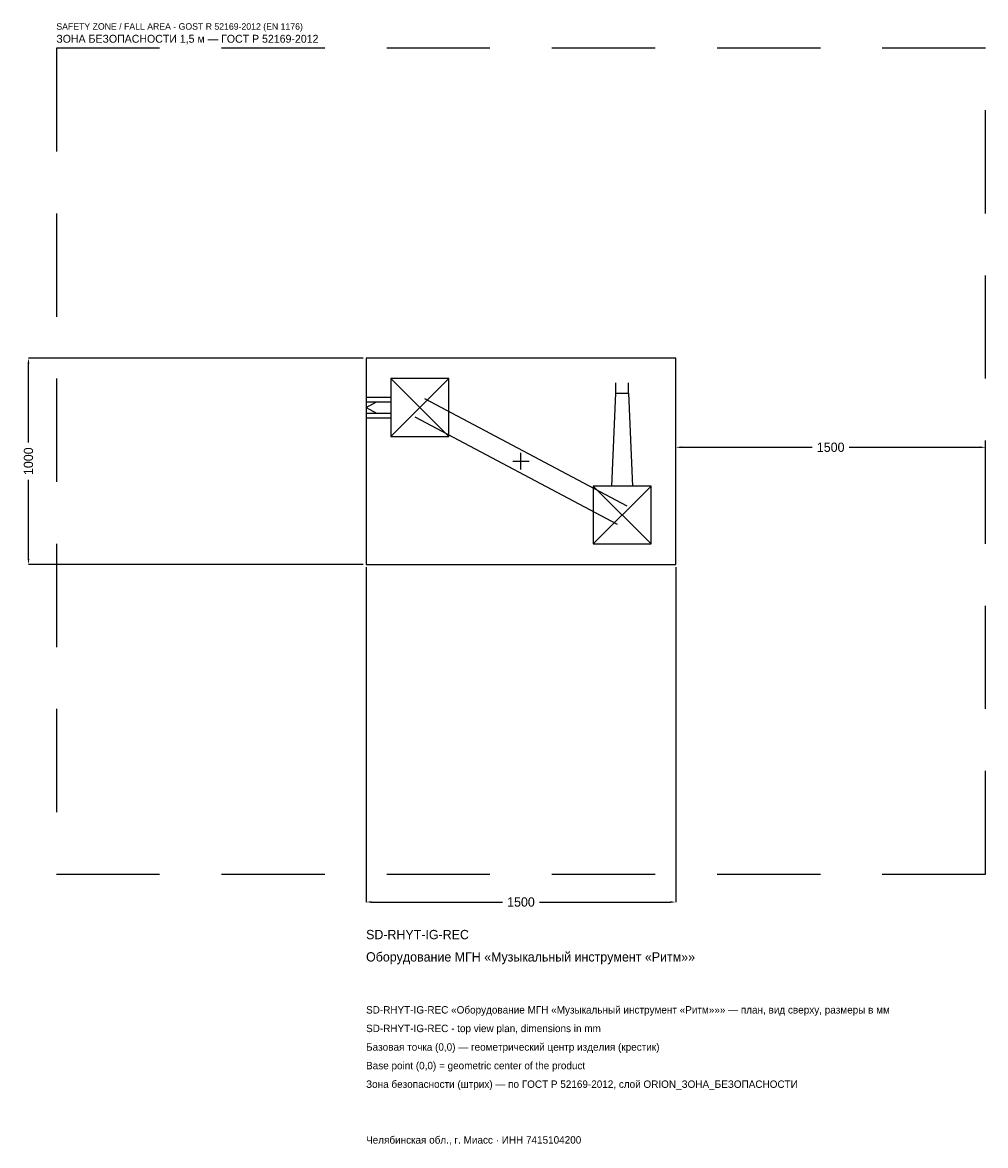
# Model space of a CAD drawing. Header units: metres. Extents: x -2414 to 2250, y -3314 to 2125.
import ezdxf

# ---------------------------------------------------------------- set-up
doc = ezdxf.new("R2010")
doc.units = ezdxf.units.M
doc.linetypes.add('DASHED', pattern=[800, 500, -300])
for name, color, linetype in [('ORION_ДАННЫЕ', 3, 'Continuous'), ('ORION_ЗОНА_БЕЗОПАСНОСТИ', 1, 'Continuous'), ('ORION_КОНТУР', 7, 'Continuous'), ('ORION_РАЗМЕРЫ', 8, 'Continuous')]:
    doc.layers.add(name, color=color, linetype=linetype)
doc.dimstyles.new('ORION', dxfattribs={"dimtxt": 45, "dimasz": 27, "dimexe": 1.25, "dimexo": 13.5, "dimtad": 1, "dimdec": 0, "dimcen": 2.5, "dimazin": 3, "dimtfac": 1, "dimtmove": 0, "dimatfit": 3, "dimarcsym": 0})

# ---------------------------------------------------------------- blocks, each defined once
blk = doc.blocks.new('_CLOSEDFILLED')
at = {"color": 0, "linetype": 'BYBLOCK'}
blk.add_solid([(-1, 0.16), (0, 0), (-1, -0.16)], dxfattribs=at)
blk = doc.blocks.new('*D1')
for p, q in [((-750, -513.5), (-750, -2135)), ((750, -513.5), (750, -2135)), ((-723, -2135), (-90, -2135)), ((90, -2135), (723, -2135))]:
    blk.add_line(p, q)
at = {"layer": 'Defpoints'}
for p in [(-750, -500), (750, -500), (-750, -2135)]:
    blk.add_point(p, dxfattribs=at)
at = {"layer": 'ORION_РАЗМЕРЫ', "xscale": 27, "yscale": 27, "rotation": 180}
blk.add_blockref('_CLOSEDFILLED', (-750, -2135), dxfattribs=at)
at = {"layer": 'ORION_РАЗМЕРЫ', "xscale": 27, "yscale": 27}
blk.add_blockref('_CLOSEDFILLED', (750, -2135), dxfattribs=at)
at = {"layer": 'ORION_РАЗМЕРЫ', "insert": (0, -2135), "char_height": 45, "attachment_point": 5}
blk.add_mtext('1500', dxfattribs=at)
blk = doc.blocks.new('*D2')
for p, q in [((-763.5, 500), (-2385, 500)), ((-2385, 90), (-2385, 473)), ((-2385, -473), (-2385, -90)), ((-763.5, -500), (-2385, -500))]:
    blk.add_line(p, q)
at = {"layer": 'Defpoints'}
for p in [(-750, 500), (-2385, -500), (-750, -500)]:
    blk.add_point(p, dxfattribs=at)
at = {"layer": 'ORION_РАЗМЕРЫ', "xscale": 27, "yscale": 27}
for p, rotation in [((-2385, 500), 90), ((-2385, -500), 270)]:
    blk.add_blockref('_CLOSEDFILLED', p, dxfattribs=dict(at, rotation=rotation))
at = {"layer": 'ORION_РАЗМЕРЫ', "insert": (-2385, 0), "char_height": 45, "attachment_point": 5, "rotation": 90}
blk.add_mtext('1000', dxfattribs=at)
blk = doc.blocks.new('*D3')
for p, q in [((750, 13.5), (750, 67.5)), ((777, 67.5), (1410, 67.5)), ((1590, 67.5), (2223, 67.5)), ((2250, 13.5), (2250, 67.5))]:
    blk.add_line(p, q)
at = {"layer": 'Defpoints'}
for p in [(750, 67.5), (750, 0), (2250, 0)]:
    blk.add_point(p, dxfattribs=at)
at = {"layer": 'ORION_РАЗМЕРЫ', "xscale": 27, "yscale": 27, "rotation": 180}
blk.add_blockref('_CLOSEDFILLED', (750, 67.5), dxfattribs=at)
at = {"layer": 'ORION_РАЗМЕРЫ', "xscale": 27, "yscale": 27}
blk.add_blockref('_CLOSEDFILLED', (2250, 67.5), dxfattribs=at)
at = {"layer": 'ORION_РАЗМЕРЫ', "insert": (1500, 67.5), "char_height": 45, "attachment_point": 5}
blk.add_mtext('1500', dxfattribs=at)
blk = doc.blocks.new('ОРИОН SD-RHYT-IG-REC Оборудование МГН Музыкальный инструмент Ритм')
at = {"layer": 'ORION_ЗОНА_БЕЗОПАСНОСТИ', "linetype": 'DASHED'}
blk.add_lwpolyline([(-2250, -2000), (2250, -2000), (2250, 2000), (-2250, 2000)], close=True, dxfattribs=at)
at = {"layer": 'ORION_КОНТУР'}
for p, q in [((-630, 120), (-350, 400)), ((-630, 400), (-350, 120)), ((459.8, 330), (459.8, 380.4)), ((520.2, 330), (520.2, 380.4)), ((-750, 310.4), (-630, 310.4)), ((-750, 287.7), (-630, 287.7)), ((-750, 260), (-699.6, 287.7)), ((-466.4, 304.5), (513.6, -215.5)), ((-750, 260), (-699.6, 232.3)), ((-750, 232.3), (-630, 232.3)), ((-750, 209.6), (-630, 209.6)), ((-513.6, 215.5), (466.4, -304.5)), ((350, -400), (630, -120)), ((350, -120), (630, -400))]:
    blk.add_line(p, q, dxfattribs=at)
for points in [[(-750, -500), (750, -500), (750, 500), (-750, 500)], [(-630, 120), (-350, 120), (-350, 400), (-630, 400)], [(350, -400), (630, -400), (630, -120), (350, -120)]]:
    blk.add_lwpolyline(points, close=True, dxfattribs=at)
blk.add_lwpolyline([(439.6, -120), (459.8, 330), (520.2, 330), (540.4, -120)], dxfattribs=at)
at = {"layer": 'ORION_РАЗМЕРЫ'}
for p, q in [((-40, 0), (40, 0)), ((0, -40), (0, 40))]:
    blk.add_line(p, q, dxfattribs=at)
at = {"layer": 'ORION_ДАННЫЕ'}
for tag, p in [('АРТИКУЛ', (-750, -2315)), ('НАИМЕНОВАНИЕ', (-750, -2423))]:
    blk.add_attdef(tag, p, '', height=45, dxfattribs=at)
at = {"layer": 'ORION_ДАННЫЕ', "flags": 1}
for tag, p in [('ПРОИЗВОДИТЕЛЬ', (-750, -2531)), ('ТЕЛЕФОН', (-750, -2639)), ('САЙТ', (-750, -2855)), ('АДРЕС', (-750, -2963)), ('РЕКВИЗИТЫ', (-750, -3071)), ('ГАБАРИТЫ', (-750, -3179)), ('ЗОНА_БЕЗОПАСНОСТИ', (-750, -3287))]:
    blk.add_attdef(tag, p, '', height=45, dxfattribs=at)
at = {"layer": 'ORION_ЗОНА_БЕЗОПАСНОСТИ', "color": 1}
for s, height, p in [('SAFETY ZONE / FALL AREA - GOST R 52169-2012 (EN 1176)', 31.5, (-2250, 2090)), ('ЗОНА БЕЗОПАСНОСТИ 1,5 м — ГОСТ Р 52169-2012', 38.25, (-2250, 2027))]:
    blk.add_text(s, height=height, dxfattribs=at).set_placement(p)
at = {"layer": 'ORION_РАЗМЕРЫ'}
dim = blk.add_linear_dim(base=(-2385, -500), p1=(-750, -500), p2=(-750, 500), angle=90, dimstyle='ORION', dxfattribs=at)
dim.commit()
dim.dimension.update_dxf_attribs({"geometry": '*D2', "text_midpoint": (-2385, 0)})
for base, p1, p2, picture, middle in [((750, 67.5), (750, 0), (2250, 0), '*D3', (1500, 67.5)), ((-750, -2135), (-750, -500), (750, -500), '*D1', (0, -2135))]:
    dim = blk.add_linear_dim(base=base, p1=p1, p2=p2, dimstyle='ORION', dxfattribs=at)
    dim.commit()
    dim.dimension.update_dxf_attribs({"geometry": picture, "text_midpoint": middle})

msp = doc.modelspace()

# ---------------------------------------------------------------- block references
msp.add_blockref('ОРИОН SD-RHYT-IG-REC Оборудование МГН Музыкальный инструмент Ритм', (0, 0)).add_auto_attribs({'АРТИКУЛ': 'SD-RHYT-IG-REC', 'НАИМЕНОВАНИЕ': 'Оборудование МГН «Музыкальный инструмент «Ритм»»'})

# ---------------------------------------------------------------- texts
at = {"layer": 'ORION_ДАННЫЕ', "color": 3}
for s, p in [('SD-RHYT-IG-REC «Оборудование МГН «Музыкальный инструмент «Ритм»»» — план, вид сверху, размеры в мм', (-750, -2675)), ('SD-RHYT-IG-REC - top view plan, dimensions in mm', (-750, -2765)), ('Челябинская обл., г. Миасс · ИНН 7415104200', (-750, -3305))]:
    msp.add_text(s, height=36, dxfattribs=at).set_placement(p)
at = {"layer": 'ORION_ДАННЫЕ', "color": 7}
for s, p in [('Базовая точка (0,0) — геометрический центр изделия (крестик)', (-750, -2855)), ('Base point (0,0) = geometric center of the product', (-750, -2945))]:
    msp.add_text(s, height=36, dxfattribs=at).set_placement(p)
at = {"layer": 'ORION_ДАННЫЕ', "color": 1}
msp.add_text('Зона безопасности (штрих) — по ГОСТ Р 52169-2012, слой ORION_ЗОНА_БЕЗОПАСНОСТИ', height=36, dxfattribs=at).set_placement((-750, -3035))

doc.saveas('drawing.dxf')
